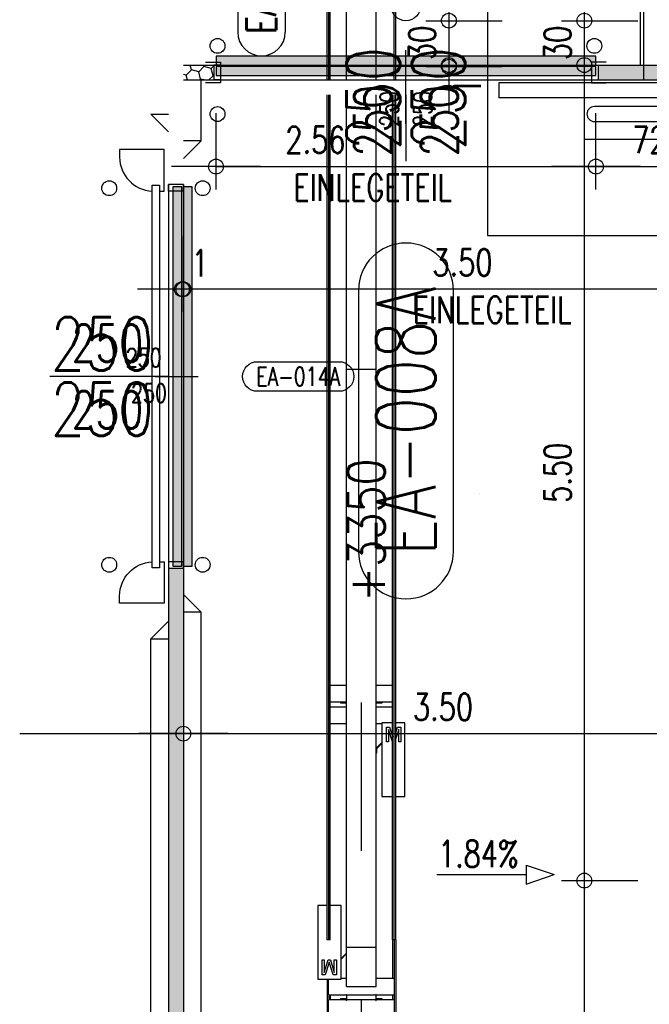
# Model space of a CAD drawing. Extents: x 34560 to 100229, y -303284 to -152113.
# Tile 26 of 74: x 78086 to 82329, y -280758 to -274117. Entities that reach past the tile are written whole.
import ezdxf
from ezdxf.enums import TextEntityAlignment as Align

# ---------------------------------------------------------------- set-up
doc = ezdxf.new("R2010")
doc.units = 0
doc.header["$LTSCALE"] = 100
for name, pattern in [('A__G__-_-_RA_-A-$0$STRICHPUNKT', [25.4, 12.7, -6.35, 0, -6.35]), ('A_AGEG-_-____-A-$0$AUSGEZOGEN', [0]), ('A_AGEG-_-____-A-$0$PUNKT2', [3.175, 0, -3.175]), ('A_AGEG-_-____-A-$0$VERDECKT', [9.525, 6.35, -3.175]), ('A_AGEG-_-____-A-$0$VERDECKT2', [4.7625, 3.175, -1.5875]), ('ATPI1189A__GEG-_-FOE_-A-$0$DASH_CENTER', [14, 11, -1, 1, -1]), ('ATPI1189A__GEG-_-FOE_-A-$0$SLD_SOLID', [0])]:
    doc.linetypes.add(name, pattern=pattern)
doc.layers.get('0').update_dxf_attribs({"linetype": 'CONTINUOUS'})
for name, color, linetype in [('A__G__-_-_RA_-A-$0$A1-ACHS-RAS---', 7, 'A__G__-_-_RA_-A-$0$STRICHPUNKT'), ('A_AGEG-_-____-A-$0$A2-ANSI-EF----', 1, 'CONTINUOUS'), ('A_AGEG-_-____-A-$0$A2-TUER-BKL050', 8, 'CONTINUOUS'), ('A_AGEG-_-____-A-$0$A2-TUER-BKL100', 8, 'CONTINUOUS'), ('A_AGEG-_-____-A-$0$A2-TUER-BKL200', 8, 'CONTINUOUS'), ('A_AGEG-_-____-A-$0$A2-TUER-NUM050', 8, 'CONTINUOUS'), ('A_AGEG-_-____-A-$0$A2-TUER-NUM100', 8, 'CONTINUOUS'), ('A_AGEG-_-____-A-$0$A2-TUER-NUM200', 8, 'CONTINUOUS'), ('A_AGEG-_-____-A-$0$A2-TUER-SYM---', 6, 'A_AGEG-_-____-A-$0$AUSGEZOGEN'), ('A_AGEG-_-____-A-$0$A2-TUER-SYM050', 6, 'CONTINUOUS'), ('A_AGEG-_-____-A-$0$A2-TUER-SYM100', 6, 'CONTINUOUS'), ('A_AGEG-_-____-A-$0$A2-TUER-SYM200', 6, 'CONTINUOUS'), ('A_AGEG-_-____-A-$0$A2-TUER-TEX050', 8, 'CONTINUOUS'), ('A_AGEG-_-____-A-$0$A2-TUER-TEX100', 8, 'CONTINUOUS'), ('A_AGEG-_-____-A-$0$A2-TUER-TEX200', 8, 'CONTINUOUS'), ('A_AGEG-_-____-A-$0$A2-VERD-STU---', 1, 'A_AGEG-_-____-A-$0$VERDECKT2'), ('A_AGEG-_-____-A-$0$A2-VERD-UNT---', 1, 'A_AGEG-_-____-A-$0$VERDECKT'), ('A_AGEG-_-____-A-$0$A2-WAND-PAN---', 7, 'CONTINUOUS'), ('A_AGEG-_-____-A-$0$A3-BEMA-SS-100', 8, 'CONTINUOUS'), ('A_AGEG-_-____-A-$0$A3-EINL-RRO-Schraffur', 53, 'CONTINUOUS'), ('A_AGEG-_-____-A-$0$A3-RRO----', 5, 'CONTINUOUS'), ('A_AGEG-_-____-A-$0$A4-GEFA-------', 1, 'CONTINUOUS'), ('A_AGEG-_-____-A-$0$A4-GEFA-TEX---', 1, 'CONTINUOUS'), ('A_AGEG-_-____-A-$0$A4-LINI-EF----', 1, 'CONTINUOUS'), ('A_AGEG-_-____-A-$0$A5-SCHR-PAN---', 5, 'CONTINUOUS'), ('ATPI1189A__GEG-_-FOE_-A-$0$31', 7, 'CONTINUOUS'), ('ATPI1189A__GEG-_-FOE_-A-$0$71', 7, 'CONTINUOUS'), ('BITO_BUILDING', 8, 'CONTINUOUS')]:
    doc.layers.add(name, color=color, linetype=linetype)
doc.styles.add('A_AGEG-_-____-A-$0$NORMAL', font='romans.shx', dxfattribs={"width": 0.75})
doc.styles.add('ATPI1189A__GEG-_-FOE_-A-$0$CONVERTER_16', font='txt.shx', dxfattribs={"width": 0.8532})
doc.dimstyles.new('A_AGEG-_-____-A-$0$100A_BEM25', dxfattribs={"dimtxt": 25, "dimasz": 25, "dimexe": 0, "dimexo": 0, "dimgap": 0, "dimtad": 0, "dimzin": 0, "dimtxsty": 'A_AGEG-_-____-A-$0$NORMAL', "dimcen": 25, "dimse1": 1, "dimse2": 1, "dimclrd": 256, "dimclre": 256, "dimclrt": 210, "dimazin": 0, "dimtfac": 0.4, "dimtix": 1, "dimtofl": 0, "dimtmove": 0, "dimatfit": 3, "dimfxl": 0, "dimtvp": 0.8, "dimtolj": 1, "dimtzin": 0, "dimarcsym": 0})
pattern_1 = [(45, (1492, -3339.1066), (2.241435, 8.3651456), [4.99999, -9.99998]), (165, (1492, -3339.1066), (-8.365146, -2.2414332), [4.99999, -9.99998]), (105, (1492, -3339.1066), (-6.123711, 6.1237124), [-9.99998, 4.99999])]

# ---------------------------------------------------------------- blocks, each defined once
blk = doc.blocks.new('A_AGEG-_-____-A-$0$FA7')
at = {"layer": 'A_AGEG-_-____-A-$0$A2-VERD-UNT---'}
for points in [[(-145, -145), (145, -145), (145, 145), (-145, 145)], [(-80, -80), (80, -80), (80, 80), (-80, 80)], [(-40, -40), (40, -40), (40, 40), (-40, 40)]]:
    blk.add_lwpolyline(points, close=True, dxfattribs=at)
blk = doc.blocks.new('A_AGEG-_-____-A-$0$b_t250')
at = {"layer": 'A_AGEG-_-____-A-$0$A2-TUER-TEX050'}
blk.add_line((0, 0), (0, 25), dxfattribs=at)
at = {"layer": 'A_AGEG-_-____-A-$0$A2-TUER-BKL050', "style": 'A_AGEG-_-____-A-$0$NORMAL', "width": 0.75}
blk.add_attdef('T_BKL', text='', height=12.5, rotation=270, dxfattribs=at).set_placement((0, 30), align=Align.MIDDLE_RIGHT)
at = {"layer": 'A_AGEG-_-____-A-$0$A2-TUER-TEX050', "style": 'A_AGEG-_-____-A-$0$NORMAL', "width": 0.75}
for tag, p in [('HOEHE', (-17.5, -2.5)), ('WEITE', (5, -2.5))]:
    blk.add_attdef(tag, text='', height=12.5, rotation=270, dxfattribs=at).set_placement(p, align=Align.RIGHT)
blk = doc.blocks.new('A_AGEG-_-____-A-$0$B_T3250')
at = {"layer": 'A_AGEG-_-____-A-$0$A2-TUER-NUM050'}
blk.add_lwpolyline([(-10, -60, -1), (10, -60), (10, -115, -1), (-10, -115)], format="xyb", close=True, dxfattribs=at)
at = {"layer": 'A_AGEG-_-____-A-$0$A2-TUER-NUM050', "style": 'A_AGEG-_-____-A-$0$NORMAL', "width": 0.75}
blk.add_attdef('POSNUM', text='', height=12.5, rotation=270, dxfattribs=at).set_placement((0, -87.5), align=Align.MIDDLE_CENTER)
blk = doc.blocks.new('A_AGEG-_-____-A-$0$b_t2100')
at = {"layer": 'A_AGEG-_-____-A-$0$A2-TUER-TEX100'}
blk.add_line((0, 0), (0, 25), dxfattribs=at)
at = {"layer": 'A_AGEG-_-____-A-$0$A2-TUER-BKL100', "style": 'A_AGEG-_-____-A-$0$NORMAL', "width": 0.75}
blk.add_attdef('T_BKL', text='', height=25, rotation=270, dxfattribs=at).set_placement((0, -60), align=Align.MIDDLE_LEFT)
at = {"layer": 'A_AGEG-_-____-A-$0$A2-TUER-TEX100', "style": 'A_AGEG-_-____-A-$0$NORMAL', "width": 0.75}
for tag, p in [('HOEHE', (-35, -26.41)), ('WEITE', (10, -26.41))]:
    blk.add_attdef(tag, text='', height=25, rotation=270, dxfattribs=at).set_placement(p, align=Align.RIGHT)
blk = doc.blocks.new('A_AGEG-_-____-A-$0$B_T32100')
at = {"layer": 'A_AGEG-_-____-A-$0$A2-TUER-NUM100'}
for p, q in [((-16, 108), (-16, 196)), ((16, 108), (16, 196)), ((16, 108), (16, 196))]:
    blk.add_line(p, q, dxfattribs=at)
for centre, start, end in [((0, 196), 0, 180), ((0, 108), 180, 0)]:
    blk.add_arc(centre, 16, start, end, dxfattribs=at)
at = {"layer": 'A_AGEG-_-____-A-$0$A2-TUER-NUM100', "style": 'A_AGEG-_-____-A-$0$NORMAL', "width": 0.75}
blk.add_attdef('POSNUM', text='', height=20, rotation=270, dxfattribs=at).set_placement((0, 152), align=Align.MIDDLE_CENTER)
blk = doc.blocks.new('A_AGEG-_-____-A-$0$b_t2200')
at = {"layer": 'A_AGEG-_-____-A-$0$A2-TUER-TEX200'}
blk.add_line((0, 0), (0, 40), dxfattribs=at)
at = {"layer": 'A_AGEG-_-____-A-$0$A2-TUER-BKL200', "style": 'A_AGEG-_-____-A-$0$NORMAL', "width": 0.75}
blk.add_attdef('T_BKL', text='', height=36, rotation=270, dxfattribs=at).set_placement((0, -58.14), align=Align.MIDDLE_LEFT)
at = {"layer": 'A_AGEG-_-____-A-$0$A2-TUER-TEX200', "style": 'A_AGEG-_-____-A-$0$NORMAL', "width": 0.75}
for tag, p in [('HOEHE', (-40, -32.13)), ('WEITE', (4, -32.13))]:
    blk.add_attdef(tag, text='', height=36, rotation=270, dxfattribs=at).set_placement(p, align=Align.RIGHT)
blk = doc.blocks.new('A_AGEG-_-____-A-$0$B_T32200')
at = {"layer": 'A_AGEG-_-____-A-$0$A2-TUER-NUM200'}
blk.add_lwpolyline([(32, 308, 1), (-32, 308), (-32, 132, 1), (32, 132)], format="xyb", close=True, dxfattribs=at)
at = {"layer": 'A_AGEG-_-____-A-$0$A2-TUER-NUM200', "style": 'A_AGEG-_-____-A-$0$NORMAL', "width": 0.75}
blk.add_attdef('POSNUM', text='', height=40, rotation=270, dxfattribs=at).set_placement((0, 220), align=Align.MIDDLE_CENTER)
blk = doc.blocks.new('A_AGEG-_-____-A-$0$TCTBZ9T002K1RU1RU2_1')
at = {"layer": 'A_AGEG-_-____-A-$0$A2-TUER-SYM050'}
for p, q in [((4.5, 12), (-5.5, 12)), ((4.5, -2), (4.5, 12)), ((254.5, -2), (254.5, 12)), ((254.5, 12), (264.5, 12)), ((-5.5, -2), (4.5, -2)), ((264.5, -2), (254.5, -2))]:
    blk.add_line(p, q, dxfattribs=at)
at = {"layer": 'A_AGEG-_-____-A-$0$A2-TUER-SYM100'}
for p, q in [((4.5, 10), (0, 10)), ((4.5, 0), (4.5, 12)), ((4.5, 0), (4.5, 10)), ((254.5, 0), (254.5, 12)), ((254.5, 0), (254.5, 10)), ((254.5, 10), (259, 10)), ((4.5, 0), (0, 0)), ((254.5, 0), (259, 0))]:
    blk.add_line(p, q, dxfattribs=at)
at = {"layer": 'A_AGEG-_-____-A-$0$A2-TUER-SYM200'}
for p, q in [((4.5, 0), (4.5, 12)), ((4.5, 0), (4.5, 10)), ((254.5, 0), (254.5, 12)), ((254.5, 0), (254.5, 10))]:
    blk.add_line(p, q, dxfattribs=at)
at = {"layer": 'A_AGEG-_-____-A-$0$A2-WAND-PAN---'}
for p, q in [((0, 0), (0, 10)), ((259, 0), (259, 10))]:
    blk.add_line(p, q, dxfattribs=at)
blk = doc.blocks.new('A_AGEG-_-____-A-$0$TCTBZ9T2C001RU1RU001')
at = {"layer": 'A_AGEG-_-____-A-$0$A2-TUER-SYM050'}
for p, q in [((-187.5, 10), (62.5, 10)), ((-187.5, 0), (-187.5, 10)), ((62.5, 0), (62.5, 10)), ((-187.5, 0), (62.5, 0))]:
    blk.add_line(p, q, dxfattribs=at)
at = {"layer": 'A_AGEG-_-____-A-$0$A2-TUER-SYM100'}
for p, q in [((-187.5, 10), (62.5, 10)), ((-187.5, 0), (-187.5, 10)), ((62.5, 0), (62.5, 10)), ((-187.5, 0), (62.5, 0))]:
    blk.add_line(p, q, dxfattribs=at)
at = {"layer": 'A_AGEG-_-____-A-$0$A2-TUER-SYM200'}
for p, q in [((-187.5, 10), (62.5, 10)), ((-187.5, 0), (-187.5, 10)), ((62.5, 0), (62.5, 10)), ((-187.5, 0), (62.5, 0))]:
    blk.add_line(p, q, dxfattribs=at)
blk = doc.blocks.new('A_AGEG-_-____-A-$0$TCTBZ9T2C2K1RU1RU2_1')
for name, p in [('A_AGEG-_-____-A-$0$TCTBZ9T2C001RU1RU001', (4.5, 12)), ('A_AGEG-_-____-A-$0$TCTBZ9T002K1RU1RU2_1', (0, 0))]:
    blk.add_blockref(name, p)
blk = doc.blocks.new('A_AGEG-_-____-A-$0$b_d250')
at = {"layer": 'A_AGEG-_-____-A-$0$A2-TUER-TEX050'}
blk.add_line((0, 0), (0, 30), dxfattribs=at)
at = {"layer": 'A_AGEG-_-____-A-$0$A2-TUER-BKL050', "style": 'A_AGEG-_-____-A-$0$NORMAL', "width": 0.75}
blk.add_attdef('T_BKL', (-6.25, 60), '', height=12.5, rotation=270, dxfattribs=at)
at = {"layer": 'A_AGEG-_-____-A-$0$A2-TUER-TEX050', "style": 'A_AGEG-_-____-A-$0$NORMAL', "width": 0.75}
for tag, p in [('HOEHE', (-17.5, 1.02)), ('WEITE', (6.46, 4.55))]:
    blk.add_attdef(tag, text='', height=12.5, rotation=270, dxfattribs=at).set_placement(p, align=Align.RIGHT)
blk = doc.blocks.new('A_AGEG-_-____-A-$0$B_D3250')
at = {"layer": 'A_AGEG-_-____-A-$0$A2-TUER-NUM050'}
blk.add_lwpolyline([(-10, -60, -1), (10, -60), (10, -115, -1), (-10, -115)], format="xyb", close=True, dxfattribs=at)
at = {"layer": 'A_AGEG-_-____-A-$0$A2-TUER-NUM050', "style": 'A_AGEG-_-____-A-$0$NORMAL', "width": 0.75}
blk.add_attdef('POSNUM', text='', height=12.5, rotation=270, dxfattribs=at).set_placement((0, -87.5), align=Align.MIDDLE_CENTER)
blk = doc.blocks.new('A_AGEG-_-____-A-$0$b_d2100')
at = {"layer": 'A_AGEG-_-____-A-$0$A2-TUER-TEX100'}
blk.add_line((0, 0), (0, 60), dxfattribs=at)
at = {"layer": 'A_AGEG-_-____-A-$0$A2-TUER-BKL100', "style": 'A_AGEG-_-____-A-$0$NORMAL', "width": 0.75}
blk.add_attdef('T_BKL', text='', height=25, rotation=270, dxfattribs=at).set_placement((0, -60), align=Align.MIDDLE_LEFT)
at = {"layer": 'A_AGEG-_-____-A-$0$A2-TUER-TEX100', "style": 'A_AGEG-_-____-A-$0$NORMAL', "width": 0.75}
for tag, p in [('HOEHE', (-35, 8.12)), ('WEITE', (10, 8.12))]:
    blk.add_attdef(tag, text='', height=25, rotation=270, dxfattribs=at).set_placement(p, align=Align.RIGHT)
blk = doc.blocks.new('A_AGEG-_-____-A-$0$b_d2200')
at = {"layer": 'A_AGEG-_-____-A-$0$A2-TUER-TEX200'}
blk.add_line((0, 0), (0, 80), dxfattribs=at)
at = {"layer": 'A_AGEG-_-____-A-$0$A2-TUER-BKL200', "style": 'A_AGEG-_-____-A-$0$NORMAL', "width": 0.75}
blk.add_attdef('T_BKL', text='', height=36, rotation=270, dxfattribs=at).set_placement((-18, -118.14), align=Align.RIGHT)
at = {"layer": 'A_AGEG-_-____-A-$0$A2-TUER-TEX200', "style": 'A_AGEG-_-____-A-$0$NORMAL', "width": 0.75}
for tag, p in [('HOEHE', (-40, 9.9)), ('WEITE', (4, 9.9))]:
    blk.add_attdef(tag, text='', height=36, rotation=270, dxfattribs=at).set_placement(p, align=Align.RIGHT)
blk = doc.blocks.new('A_AGEG-_-____-A-$0$DCTC958000H1RU1RU071')
at = {"layer": 'A_AGEG-_-____-A-$0$A2-TUER-SYM050'}
for p, q in [((4.5, 10), (0, 10)), ((4.5, 0), (4.5, 10)), ((254.5, 0), (254.5, 10)), ((254.5, 10), (259, 10)), ((0, 0), (4.5, 0)), ((259, 0), (254.5, 0))]:
    blk.add_line(p, q, dxfattribs=at)
at = {"layer": 'A_AGEG-_-____-A-$0$A2-TUER-SYM100'}
for p, q in [((4.5, 10), (0, 10)), ((4.5, 0), (4.5, 10)), ((254.5, 0), (254.5, 10)), ((254.5, 10), (259, 10)), ((4.5, 0), (0, 0)), ((254.5, 0), (259, 0))]:
    blk.add_line(p, q, dxfattribs=at)
at = {"layer": 'A_AGEG-_-____-A-$0$A2-TUER-SYM200'}
for p, q in [((4.5, 0), (4.5, 10)), ((254.5, 0), (254.5, 10))]:
    blk.add_line(p, q, dxfattribs=at)
at = {"layer": 'A_AGEG-_-____-A-$0$A2-WAND-PAN---'}
for p, q in [((0, 0), (0, 10)), ((259, 0), (259, 10))]:
    blk.add_line(p, q, dxfattribs=at)
blk = doc.blocks.new('A_AGEG-_-____-A-$0$DCTC958010H1RU1RU071')
blk.add_blockref('A_AGEG-_-____-A-$0$DCTC958000H1RU1RU071', (0, 0))
blk = doc.blocks.new('A_AGEG-_-____-A-$0$SLT250')
at = {"layer": 'A_AGEG-_-____-A-$0$A2-TUER-SYM100', "color": 50}
for points in [[(-3, 250), (0, 250), (0, 278), (-30, 278), (-30, 273, 0.401532), (-8, 250.02, 0.401532)], [(-3, 0), (0, 0), (0, -28), (-30, -28), (-30, -23, -0.401532), (-8, -0.02, -0.401532)]]:
    blk.add_lwpolyline(points, format="xyb", dxfattribs=at)
at = {"layer": 'A_AGEG-_-____-A-$0$A2-TUER-SYM100'}
blk.add_lwpolyline([(-8, 254), (-8, -4), (-3, -4), (-3, 254)], close=True, dxfattribs=at)
blk = doc.blocks.new('A_AGEG-_-____-A-$0$ARCH-BEMTICK')
blk.add_line((0.3, 0), (-0.3, 0))
blk.add_circle((0, 0), 0.05)
blk = doc.blocks.new('A_AGEG-_-____-A-$0$PFEIL GEFÄLLE')
at = {"layer": 'A_AGEG-_-____-A-$0$A4-GEFA-------'}
for p, q in [((-3715.29, 3542.83), (-3715.29, 3482.81)), ((-3721.71, 3482.81), (-3715.29, 3463.75)), ((-3721.71, 3482.81), (-3708.87, 3482.81)), ((-3708.87, 3482.81), (-3715.29, 3463.75))]:
    blk.add_line(p, q, dxfattribs=at)
blk = doc.blocks.new('EG-A-008 GR')
at = {"layer": 'A_AGEG-_-____-A-$0$A5-SCHR-PAN---'}
h = blk.add_hatch(dxfattribs=at)
h.set_pattern_fill('HONEY', color=256, scale=1.5748, angle=45, style=0)
h.set_pattern_definition(pattern_1)
h.paths.add_polyline_path([(22, 2790.89), (42.5, 2790.89), (42.5, 2780.89), (22, 2780.89)])
h = blk.add_hatch(dxfattribs=at)
h.set_pattern_fill('HONEY', color=256, scale=1.5748, angle=45, style=0)
h.set_pattern_definition(pattern_1)
h.paths.add_polyline_path([(301.5, 2790.89), (1522, 2790.89), (1522, 2780.89), (301.5, 2780.89)])
h = blk.add_hatch(dxfattribs=at)
h.set_pattern_fill('HONEY', color=256, scale=1.5748, angle=45, style=0)
h.set_pattern_definition(pattern_1)
h.paths.add_polyline_path([(12, 2451.39), (22, 2451.39), (22, 1605.27), (12, 1605.27)])
at = {"layer": 'A__G__-_-_RA_-A-$0$A1-ACHS-RAS---'}
blk.add_line((1801.36, 2820.89), (-88.31, 2820.89), dxfattribs=at)
at = {"layer": 'A_AGEG-_-____-A-$0$A2-ANSI-EF----'}
for p, q in [((330, 2790.89), (330, 2862.89)), ((34, 2739.89), (34, 2780.89)), ((12, 2745.89), (0, 2757.89)), ((0, 2757.89), (12, 2757.89)), ((22, 2727.89), (34, 2739.89)), ((34, 2739.89), (22, 2739.89)), ((22, 2433.89), (34, 2421.89)), ((34, 2421.89), (22, 2421.89)), ((34, 1634.77), (34, 2421.89)), ((12, 2415.89), (0, 2403.89)), ((0, 1652.77), (0, 2403.89)), ((0, 2403.89), (12, 2403.89))]:
    blk.add_line(p, q, dxfattribs=at)
blk.add_lwpolyline([(299, 2752.89), (582, 2752.89, 1), (582, 2762.89), (299, 2762.89, 1)], format="xyb", close=True, dxfattribs=at)
for centre in [(45, 2803.89), (299, 2803.89), (45, 2757.89), (-28, 2707.89), (35, 2707.89), (-28, 2453.89), (35, 2453.89)]:
    blk.add_circle(centre, 5, dxfattribs=at)
at = {"layer": 'A_AGEG-_-____-A-$0$A2-TUER-TEX050'}
blk.add_line((172, 2770.89), (172, 2800.89), dxfattribs=at)
at = {"layer": 'A_AGEG-_-____-A-$0$A2-TUER-TEX100'}
for p, q in [((172, 2751.2), (172, 2800.89)), ((3.06, 2580.89), (32, 2580.89))]:
    blk.add_line(p, q, dxfattribs=at)
at = {"layer": 'A_AGEG-_-____-A-$0$A2-TUER-TEX200'}
for p, q in [((172, 2770.89), (172, 2800.89)), ((11.9, 2580.89), (32, 2580.89))]:
    blk.add_line(p, q, dxfattribs=at)
at = {"layer": 'A_AGEG-_-____-A-$0$A2-VERD-STU---'}
for p, q in [((42.5, 2790.89), (301.5, 2790.89)), ((42.5, 2780.89), (301.5, 2780.89)), ((12, 2710.39), (12, 2451.39)), ((22, 2710.39), (22, 2451.39)), ((11.9, 2580.89), (32, 2580.89))]:
    blk.add_line(p, q, dxfattribs=at)
at = {"layer": 'A_AGEG-_-____-A-$0$A2-WAND-PAN---'}
for p, q in [((22, 2790.89), (42.5, 2790.89)), ((301.5, 2790.89), (1522, 2790.89)), ((22, 2780.89), (42.5, 2780.89)), ((301.5, 2780.89), (1522, 2780.89)), ((12, 2451.39), (12, 1605.27)), ((22, 2451.39), (22, 1605.27))]:
    blk.add_line(p, q, dxfattribs=at)
at = {"layer": 'A_AGEG-_-____-A-$0$A3-BEMA-SS-100'}
for p, q in [((200.91, 3258.94), (200.91, 2789.89)), ((185.48, 2820.89), (236.91, 2820.89)), ((276.78, 2820.89), (328.2, 2820.89)), ((292.2, 2820.89), (292.2, -63.75)), ((185.48, 2790.89), (236.91, 2790.89)), ((185.48, 2789.89), (236.91, 2789.89)), ((276.78, 2790.89), (328.2, 2790.89)), ((44, 2707.05), (44, 2758.48)), ((300, 2707.05), (300, 2758.48)), ((44, 2722.48), (372, 2722.48)), ((21, 2624.33), (21, 2675.76)), ((22, 2624.33), (22, 2675.76)), ((372, 2639.76), (21, 2639.76)), ((-88.31, 2339.98), (1522, 2339.98)), ((276.78, 2240.89), (328.2, 2240.89))]:
    blk.add_line(p, q, dxfattribs=at)
at = {"layer": 'A_AGEG-_-____-A-$0$A3-EINL-RRO-Schraffur'}
for points in [[(300, 2796.89), (300, 2783.89), (44, 2796.89), (44, 2783.89)], [(15, 2708.89), (28, 2708.89), (15, 2452.89), (28, 2452.89)]]:
    blk.add_solid(points, dxfattribs=at)
at = {"layer": 'A_AGEG-_-____-A-$0$A3-RRO----'}
for points in [[(44, 2796.89), (44, 2790.89), (300, 2790.89), (300, 2796.89)], [(44, 2789.89), (44, 2783.89), (300, 2783.89), (300, 2789.89)], [(15, 2452.89), (21, 2452.89), (21, 2708.89), (15, 2708.89)], [(22, 2452.89), (28, 2452.89), (28, 2708.89), (22, 2708.89)]]:
    blk.add_lwpolyline(points, close=True, dxfattribs=at)
at = {"layer": 'A_AGEG-_-____-A-$0$A4-GEFA-------', "linetype": 'A_AGEG-_-____-A-$0$PUNKT2'}
blk.add_line((402, 2240.89), (22, 2790.89), dxfattribs=at)
at = {"layer": 'ATPI1189A__GEG-_-FOE_-A-$0$31', "color": 1, "linetype": 'ATPI1189A__GEG-_-FOE_-A-$0$SLD_SOLID'}
for p, q in [((132, 2372.39), (121, 2372.39)), ((163, 2372.39), (152, 2372.39)), ((121, 2361.39), (132, 2361.39)), ((132, 2357.89), (121, 2357.89)), ((128, 2360.89), (128, 2360.69)), ((132, 2360.89), (128, 2360.89)), ((128, 2360.69), (132, 2360.69)), ((152, 2361.39), (163, 2361.39)), ((156, 2360.89), (152, 2360.89)), ((152, 2360.69), (156, 2360.69)), ((163, 2357.89), (152, 2357.89)), ((156, 2360.69), (156, 2360.89)), ((121, 2346.89), (132, 2346.89)), ((152, 2346.89), (155.65, 2346.89)), ((163, 2347.39), (155.65, 2347.39)), ((155.65, 2347.39), (155.65, 2297.69)), ((158.9, 2334.39), (158.9, 2344.39)), ((158.9, 2344.39), (161.02, 2344.39)), ((161.02, 2344.39), (163, 2338.17)), ((171.35, 2347.39), (165.16, 2347.39)), ((165.16, 2340.49), (166.41, 2344.39)), ((166.41, 2344.39), (168.51, 2344.39)), ((168.51, 2344.39), (168.51, 2334.39)), ((171.35, 2297.69), (171.35, 2347.39)), ((162.96, 2334.39), (160.31, 2342.86)), ((160.31, 2342.86), (160.31, 2334.39)), ((167.1, 2342.86), (165.16, 2336.68)), ((167.1, 2334.39), (167.1, 2342.86)), ((155.65, 2333.98), (152, 2330.14)), ((152.4, 2329.98), (155.65, 2333.4)), ((160.31, 2334.39), (158.9, 2334.39)), ((163, 2334.39), (162.96, 2334.39)), ((168.51, 2334.39), (167.1, 2334.39)), ((152, 2327.14), (152.4, 2327.14)), ((152.4, 2327.14), (152.4, 2329.98)), ((155.65, 2297.69), (163, 2297.69)), ((165.16, 2297.69), (171.35, 2297.69)), ((163, 2200.89), (163, 2174.89)), ((164.08, 2200.89), (164.08, 2174.89)), ((165.16, 2200.89), (165.16, 2145.89)), ((118.84, 2174.39), (118.84, 2145.89)), ((119.92, 2163.89), (119.92, 2160.39)), ((121, 2163.89), (121, 2160.39)), ((163, 2163.89), (163, 2160.39)), ((164.08, 2163.89), (164.08, 2160.39))]:
    blk.add_line(p, q, dxfattribs=at)
at = {"layer": 'ATPI1189A__GEG-_-FOE_-A-$0$71', "color": 56, "linetype": 'ATPI1189A__GEG-_-FOE_-A-$0$SLD_SOLID'}
for p, q in [((132, 2780.79), (132, 3150.89)), ((152, 2780.79), (152, 3150.89)), ((118.84, 2780.79), (118.84, 3145.89)), ((119.92, 2780.79), (119.92, 3145.89)), ((121, 2780.79), (121, 3145.89)), ((164.08, 2780.79), (164.08, 3145.89)), ((165.16, 2780.79), (165.16, 3145.89)), ((118.84, 2200.89), (118.84, 2770.89)), ((119.92, 2200.89), (119.92, 2770.89)), ((121, 2200.89), (121, 2770.89)), ((132, 2195.89), (132, 2770.89)), ((152, 2195.89), (152, 2770.89)), ((163, 2200.89), (163, 2770.89)), ((164.08, 2200.89), (164.08, 2770.89)), ((165.16, 2200.89), (165.16, 2770.89)), ((132, 2585.89), (152, 2585.89)), ((112.65, 2224.09), (112.65, 2174.39)), ((118.84, 2224.09), (112.65, 2224.09)), ((128.35, 2224.09), (121, 2224.09)), ((128.35, 2174.39), (128.35, 2224.09)), ((119.92, 2200.89), (118.84, 2200.89)), ((121, 2200.89), (119.92, 2200.89)), ((164.08, 2200.89), (163, 2200.89)), ((165.16, 2200.89), (164.08, 2200.89)), ((131.6, 2191.8), (128.35, 2188.39)), ((128.35, 2187.81), (132, 2191.64)), ((132, 2194.64), (131.6, 2194.64)), ((131.6, 2194.64), (131.6, 2191.8)), ((132, 2195.89), (152, 2195.89)), ((132, 2169.39), (132, 2195.89)), ((152, 2169.39), (152, 2195.89)), ((115.49, 2177.39), (115.49, 2187.39)), ((115.49, 2187.39), (116.9, 2187.39)), ((116.9, 2187.39), (116.9, 2178.93)), ((116.9, 2178.93), (119.57, 2187.39)), ((119.57, 2187.39), (121.04, 2187.39)), ((121.04, 2187.39), (123.69, 2178.93)), ((123.69, 2187.39), (125.1, 2187.39)), ((123.69, 2178.93), (123.69, 2187.39)), ((125.1, 2187.39), (125.1, 2177.39)), ((119.8, 2184.29), (117.59, 2177.39)), ((122.98, 2177.39), (120.75, 2184.41)), ((112.65, 2174.39), (128.35, 2174.39)), ((117.59, 2177.39), (115.49, 2177.39)), ((119.7, 2163.89), (119.7, 2174.39)), ((125.1, 2177.39), (122.98, 2177.39)), ((132, 2174.89), (128.35, 2174.89)), ((164.3, 2174.89), (152, 2174.89)), ((164.3, 2163.89), (164.3, 2174.89)), ((132, 2169.39), (152, 2169.39)), ((119.7, 2163.89), (132, 2163.89)), ((132, 2160.39), (119.7, 2160.39)), ((119.7, 2149.39), (119.7, 2160.39)), ((128, 2161.09), (128, 2160.89)), ((132, 2161.09), (128, 2161.09)), ((128, 2160.89), (132, 2160.89)), ((132, 2164.04), (132.2, 2164.04)), ((132, 2164.04), (132, 2161.09)), ((132.2, 2160.89), (132, 2160.89)), ((132, 2159.98), (132, 2160.89)), ((132.2, 2159.98), (132, 2159.98)), ((132.2, 2160.89), (132.2, 2164.04)), ((132.2, 2163.89), (151.8, 2163.89)), ((132.2, 2159.98), (132.2, 2160.89)), ((151.8, 2160.39), (132.2, 2160.39)), ((152, 2164.04), (151.8, 2164.04)), ((151.8, 2164.04), (151.8, 2160.89)), ((151.8, 2159.98), (151.8, 2160.89)), ((151.8, 2160.89), (152, 2160.89)), ((151.8, 2159.98), (152, 2159.98)), ((152, 2161.09), (152, 2164.04)), ((152, 2163.89), (164.3, 2163.89)), ((156, 2161.09), (152, 2161.09)), ((152, 2160.89), (156, 2160.89)), ((152, 2159.98), (152, 2160.89)), ((164.3, 2160.39), (152, 2160.39)), ((156, 2160.89), (156, 2161.09)), ((164.3, 2149.39), (164.3, 2160.39))]:
    blk.add_line(p, q, dxfattribs=at)
at = {"layer": 'ATPI1189A__GEG-_-FOE_-A-$0$71', "color": 56, "linetype": 'ATPI1189A__GEG-_-FOE_-A-$0$DASH_CENTER'}
blk.add_line((142, 860.89), (142, 2360.89), dxfattribs=at)
at = {"layer": 'ATPI1189A__GEG-_-FOE_-A-$0$71', "color": 56, "linetype": 'ATPI1189A__GEG-_-FOE_-A-$0$SLD_SOLID'}
for points in [[(120.3, 2185.88), (120.16, 2185.43), (120.02, 2184.99), (119.91, 2184.64), (119.8, 2184.29)], [(120.75, 2184.41), (120.62, 2184.82), (120.49, 2185.23), (120.39, 2185.56), (120.3, 2185.88)]]:
    blk.add_spline(points, degree=3, dxfattribs=at)
for name, p, rotation, values in [('A_AGEG-_-____-A-$0$B_T32100', (74.63, 3009.16), 180, {'POSNUM': 'EA-008A'}), ('A_AGEG-_-____-A-$0$B_T3250', (172, 2770.89), 180, {'POSNUM': 'EA-008A'}), ('A_AGEG-_-____-A-$0$B_T32200', (172, 2770.89), 180, {'POSNUM': 'EA-008A'}), ('A_AGEG-_-____-A-$0$B_D3250', (11.9, 2580.89), 90, {'POSNUM': 'EA-014A'})]:
    blk.add_blockref(name, p, dxfattribs=dict(rotation=rotation)).add_auto_attribs(values)
for name, p, rotation in [('A_AGEG-_-____-A-$0$TCTBZ9T2C2K1RU1RU2_1', (301.5, 2790.89), 180), ('A_AGEG-_-____-A-$0$DCTC958010H1RU1RU071', (22, 2451.39), 90)]:
    blk.add_blockref(name, p, dxfattribs=dict(rotation=rotation))
at = {"layer": 'A_AGEG-_-____-A-$0$A2-TUER-SYM---', "xscale": -1, "rotation": 180}
blk.add_blockref('A_AGEG-_-____-A-$0$SLT250', (9, 2705.89), dxfattribs=at)
at = {"layer": 'A_AGEG-_-____-A-$0$A2-TUER-TEX050', "rotation": 180}
blk.add_blockref('A_AGEG-_-____-A-$0$b_t250', (172, 2770.89), dxfattribs=at).add_auto_attribs({'WEITE': '250', 'HOEHE': '250'})
at = {"layer": 'A_AGEG-_-____-A-$0$A2-TUER-TEX100'}
for name, p, rotation in [('A_AGEG-_-____-A-$0$b_t2100', (172, 2751.2), 180), ('A_AGEG-_-____-A-$0$b_d2100', (3.06, 2580.89), 90)]:
    blk.add_blockref(name, p, dxfattribs=dict(at, rotation=rotation)).add_auto_attribs({'WEITE': '250', 'HOEHE': '250'})
at = {"layer": 'A_AGEG-_-____-A-$0$A2-TUER-TEX200'}
for name, p, rotation in [('A_AGEG-_-____-A-$0$b_t2200', (172, 2770.89), 180), ('A_AGEG-_-____-A-$0$b_d2200', (11.9, 2580.89), 90)]:
    blk.add_blockref(name, p, dxfattribs=dict(at, rotation=rotation)).add_auto_attribs({'WEITE': '250', 'HOEHE': '250'})
at = {"layer": 'A_AGEG-_-____-A-$0$A2-VERD-STU---', "rotation": 90}
blk.add_blockref('A_AGEG-_-____-A-$0$b_d250', (11.9, 2580.89), dxfattribs=at).add_auto_attribs({'WEITE': '250', 'HOEHE': '250'})
at = {"layer": 'A_AGEG-_-____-A-$0$A2-VERD-UNT---'}
blk.add_blockref('A_AGEG-_-____-A-$0$FA7', (372, 2820.89), dxfattribs=at)
at = {"layer": 'A_AGEG-_-____-A-$0$A3-BEMA-SS-100', "xscale": 100, "yscale": 100, "rotation": 90}
for p in [(200.91, 2820.89), (292.2, 2820.89), (200.91, 2790.89), (200.91, 2789.89), (292.2, 2790.89), (292.2, 2240.89)]:
    blk.add_blockref('A_AGEG-_-____-A-$0$ARCH-BEMTICK', p, dxfattribs=at)
at = {"layer": 'A_AGEG-_-____-A-$0$A3-BEMA-SS-100', "xscale": 100, "yscale": 100}
for p in [(44, 2722.48), (300, 2722.48), (21, 2639.76), (22, 2639.76), (22, 2339.98)]:
    blk.add_blockref('A_AGEG-_-____-A-$0$ARCH-BEMTICK', p, dxfattribs=at)
at = {"layer": 'A_AGEG-_-____-A-$0$A4-GEFA-TEX---', "xscale": -1, "rotation": 90}
blk.add_blockref('A_AGEG-_-____-A-$0$PFEIL GEFÄLLE', (3735.73, -1470.32), dxfattribs=at)
at = {"layer": 'A_AGEG-_-____-A-$0$A3-BEMA-SS-100', "color": 10, "style": 'A_AGEG-_-____-A-$0$NORMAL', "width": 0.75}
for s, p in [('30', (182.91, 2805.89)), ('30', (274.2, 2805.89)), ('1', (213.5, 2776.45)), ('5.50', (274.2, 2515.89))]:
    blk.add_text(s, height=18, rotation=90, dxfattribs=at).set_placement(p, align=Align.MIDDLE_CENTER)
for s, p in [('2.56', (111.01, 2740.48)), ('72', (336, 2740.48)), ('EINLEGETEIL', (149.6, 2708.36)), ('1', (33.07, 2657.31)), ('3.50', (210.07, 2657.76)), ('EINLEGETEIL', (230.09, 2625.89)), ('3.50', (197, 2357.98))]:
    blk.add_text(s, height=18, dxfattribs=at).set_placement(p, align=Align.MIDDLE_CENTER)
at = {"layer": 'A_AGEG-_-____-A-$0$A4-GEFA-TEX---', "insert": (193.54, 2267.97), "char_height": 18, "width": 61.8827, "attachment_point": 1, "style": 'A_AGEG-_-____-A-$0$NORMAL'}
blk.add_mtext('1.84%', dxfattribs=at)
at = {"layer": 'ATPI1189A__GEG-_-FOE_-A-$0$31', "color": 1, "insert": (132.73, 2428.77), "char_height": 25, "attachment_point": 1, "rotation": 90, "style": 'ATPI1189A__GEG-_-FOE_-A-$0$CONVERTER_16'}
blk.add_mtext('+3350', dxfattribs=at)
at = {"layer": 'A_AGEG-_-____-A-$0$A4-LINI-EF----'}
blk.add_leader([(0, 926.9), (1657, 2902.3)], dimstyle='A_AGEG-_-____-A-$0$100A_BEM25', override={"dimgap": 0, "dimtad": 0}, dxfattribs=at)

msp = doc.modelspace()

# ---------------------------------------------------------------- block references
at = {"layer": 'BITO_BUILDING', "color": 6, "xscale": 10, "yscale": 10, "zscale": 10}
msp.add_blockref('EG-A-008 GR', (78969.319, -302332.766), dxfattribs=at)

doc.saveas('drawing.dxf')
